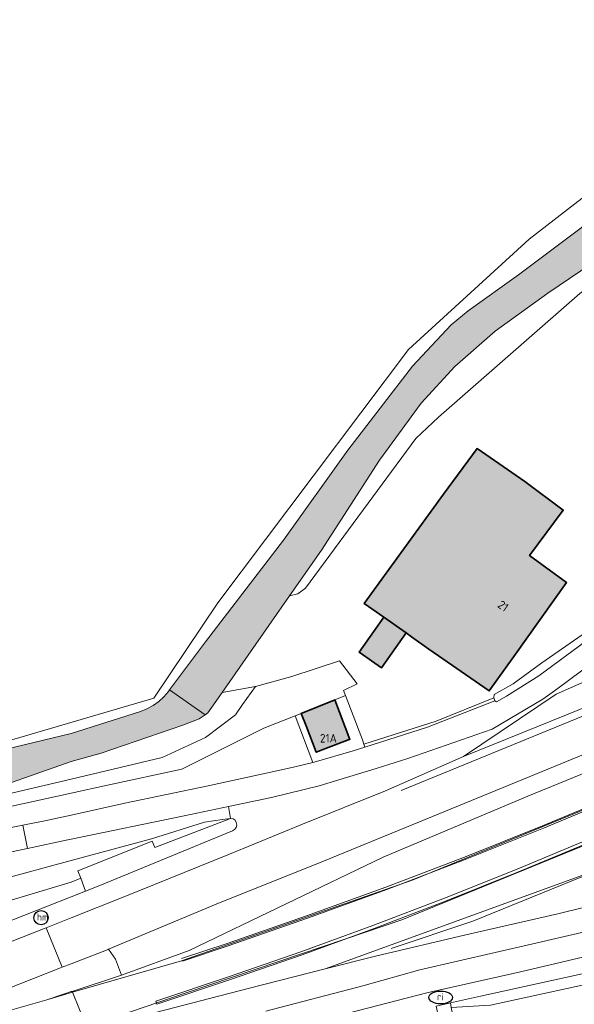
# Model space of a CAD drawing. Header units: metres. Extents: x 46249 to 49371, y 390656 to 391846.
# Tile 33 of 44: x 48995 to 49053, y 391620 to 391724. Entities that reach past the tile are written whole.
import ezdxf
from ezdxf.enums import TextEntityAlignment as Align

# ---------------------------------------------------------------- set-up
doc = ezdxf.new("R2010")
doc.units = ezdxf.units.M
for name, color, linetype, lineweight in [('B-WE-GR-BEPLANTING_CULTUUR_BOSPLANTSOEN-G', 90, 'GR-PLANTSOEN-SO', 18), ('B-WE-GR-GRAS-G', 60, 'Continuous', 13), ('B-WE-GR-GRAS_KRUIDENRIJK-G', 80, 'Continuous', 18), ('B-WE-IE-MEUBILAIR-S', 7, 'Continuous', 25), ('B-WE-OG-BEBOUWING-G', 7, 'Continuous', 35), ('B-WE-OG-BEBOUWING_HUISNUMMER-T18', 10, 'Continuous', 18), ('B-WE-OG-TERREIN_ERF-G', 7, 'Continuous', 18), ('B-WE-OG-WATER_SLOOT-G', 120, 'Continuous', 18), ('B-WE-VH-GESLOTENVERHARDING_ASFALT-G', 10, 'Continuous', 18), ('B-WE-VH-GESLOTENVERHARDING_BETON-G', 10, 'Continuous', 18), ('B-WE-VH-OPENVERHARDING_BETONELEMENT-G', 90, 'Continuous', 18), ('B-WE-VH-OPENVERHARDING_BETONSTRAATSTEEN-G', 90, 'Continuous', 18), ('B-WE-VH-OPENVERHARDING_STRAATBAKSTEEN-G', 90, 'Continuous', 18), ('B-WE-VH-OPENVERHARDING_TEGEL-G', 90, 'Continuous', 18), ('B-WE-VW-MARKERING-G', 7, 'Continuous', 18)]:
    doc.layers.add(name, color=color, linetype=linetype, lineweight=lineweight)
doc.layers.add('B-WE-OG-BEBOUWING-V', color=7, linetype='Continuous', lineweight=18, true_color=0xd46868)
doc.layers.add('B-WE-OG-WATER_SLOOT-V', color=7, linetype='Continuous', lineweight=18, true_color=0x99cae9)
doc.styles.add('NLCS-ISO', font='NLCS-ISO.ttf')
doc.styles.add('NLCS-ISO-ANNOTATIEF-T18', font='NLCS-ISO.ttf', dxfattribs={"height": 1.8})
doc.linetypes.add('GR-PLANTSOEN-SO', pattern='A,0,[179,NLCS.SHX,S=1.5,R=0,X=0,Y=0],-4', length=4)

# ---------------------------------------------------------------- blocks, each defined once
blk = doc.blocks.new('SIE-MEUBILAIR_PAAL_HECTOMETER-SO')
blk.add_circle((0, 0), 0.75)
at = {"style": 'NLCS-ISO'}
blk.add_text('hm', height=0.75, dxfattribs=at).set_placement((0.16, 0.07), align=Align.MIDDLE_CENTER)
blk = doc.blocks.new('SIE-MEUBILAIR_PUT_RIOOLPUT-SO')
blk.add_ellipse((0, 0), major_axis=(1.25, 0), ratio=0.54)
at = {"style": 'NLCS-ISO'}
blk.add_text('ri', height=0.75, dxfattribs=at).set_placement((-0.04, 0.07), align=Align.MIDDLE_CENTER)

msp = doc.modelspace()

# ---------------------------------------------------------------- hatches: boundary and pattern name
at = {"layer": 'B-WE-OG-BEBOUWING-V'}
for points in [[(49032.967, 391660.621), (49035.304, 391658.965), (49035.89, 391658.55), (49037.725, 391657.272), (49044.06, 391652.86), (49046.67, 391656.5), (49052.24, 391664.28), (49048.338, 391667.143), (49051.891, 391671.927), (49047.832, 391674.941), (49042.8, 391678.411), (49039.257, 391673.598), (49030.897, 391662.088)], [(49032.967, 391660.621), (49030.368, 391656.955), (49032.706, 391655.298), (49035.304, 391658.965)], [(49027.79, 391651.9), (49027.712, 391651.869), (49024.26, 391650.49), (49024.765, 391649.17), (49025.83, 391646.39), (49026.91, 391646.804), (49029.294, 391647.717), (49029.38, 391647.75)]]:
    msp.add_hatch(color=256, dxfattribs=at).paths.add_polyline_path(points)
at = {"layer": 'B-WE-OG-WATER_SLOOT-V'}
for points in [[(49010.369, 391652.96), (49014.117, 391650.345), (49014.4, 391650.55), (49015.9, 391652.7), (49023.022, 391662.874), (49026.4, 391667.7), (49032.5, 391677.2), (49036.9, 391683.2), (49040.45, 391687.05), (49044.7, 391690.8), (49050.25, 391694.8), (49058.3, 391700.25), (49065.556, 391706.388), (49065.708, 391706.566), (49065.8, 391706.7), (49067.904, 391708.442), (49067.746, 391709.499), (49067.722, 391709.622), (49066.4, 391711.43), (49065.505, 391711.852), (49063.255, 391711.951), (49060.924, 391711.678), (49060.405, 391706.694), (49047.164, 391696.721), (49041.85, 391692.95), (49040.05, 391691.45), (49036, 391687.1), (49029.15, 391678.25), (49022.4, 391668.75), (49014.15, 391658.05)], [(49014.117, 391650.345), (49010.369, 391652.96), (49010.25, 391652.8), (49009.774, 391652.239), (49009.232, 391651.742), (49008.633, 391651.315), (49007.986, 391650.966), (49007.3, 391650.7), (49000, 391648.35), (48986.123, 391645.018), (48975.568, 391642.964), (48967.693, 391641.143), (48966.924, 391642.673), (48963.974, 391634.736), (48974.879, 391637.769), (48989.371, 391641.687), (49000, 391645.4), (49003.15, 391646.3), (49011.75, 391649.25), (49011.752, 391649.251), (49013.5, 391649.9)]]:
    msp.add_hatch(color=256, dxfattribs=at).paths.add_polyline_path(points)

# ---------------------------------------------------------------- linework, layer by layer
at = {"layer": 'B-WE-GR-BEPLANTING_CULTUUR_BOSPLANTSOEN-G', "ltscale": 0.2, "flags": 128}
msp.add_lwpolyline([(49040.311, 391618.32), (49040.361, 391618.344), (49040.754, 391617.767), (49041.898, 391617.864), (49054.093, 391618.897), (49063.14, 391619.367), (49065.642, 391618.86), (49069.499, 391617.665), (49071.062, 391617.712), (49076.969, 391620.649), (49079.606, 391621.455), (49082.047, 391621.549), (49084.341, 391621.123), (49086.734, 391620.176), (49087.28, 391619.217), (49087.631, 391618.171), (49087.773, 391617.077), (49087.701, 391615.976), (49087.418, 391614.91), (49088.898, 391614.594), (49089.461, 391616.584), (49089.407, 391617.889), (49088.667, 391620.354), (49087.586, 391622.006), (49085.772, 391623.555), (49084.157, 391624.278), (49082.773, 391624.544), (49081.174, 391624.55), (49078.599, 391624.053), (49068.578, 391621.234), (49064.908, 391622.552), (49061.243, 391623.385), (49061.141, 391623.408), (49044.196, 391619.724), (49040.078, 391619.47), (49040.311, 391618.32)], close=True, dxfattribs=at)
at = {"layer": 'B-WE-GR-GRAS-G', "ltscale": 0.2, "flags": 128}
msp.add_lwpolyline([(48989.279, 391646.402), (49008.726, 391652.091), (49015.473, 391662.145), (49035.581, 391688.868), (49048.281, 391700.509), (49059.791, 391709.373), (49059.578, 391720.817), (49059.311, 391735.187), (49059.129, 391738.943), (49058.55, 391750), (49058.2, 391759), (49058.176, 391759.612), (49058.225, 391759.805), (49058.437, 391766.662), (49046.297, 391769.433), (49046.032, 391777.635), (49057.806, 391778.032), (49058.07, 391778.044), (49057.3, 391793.9), (49056.75, 391811.55), (49056, 391831.95), (49055.386, 391845.854)], dxfattribs=at)
at = {"layer": 'B-WE-GR-GRAS_KRUIDENRIJK-G', "ltscale": 0.2, "flags": 128}
for points in [[(49059.791, 391709.373), (49048.281, 391700.509), (49035.581, 391688.868), (49015.473, 391662.145), (49008.726, 391652.091), (48989.279, 391646.402)], [(48986.123, 391645.018), (49000, 391648.35), (49007.3, 391650.7), (49007.986, 391650.966), (49008.633, 391651.315), (49009.232, 391651.742), (49009.774, 391652.239), (49010.25, 391652.8), (49010.369, 391652.96), (49014.15, 391658.05), (49022.4, 391668.75), (49029.15, 391678.25), (49036, 391687.1), (49040.05, 391691.45), (49041.85, 391692.95), (49047.164, 391696.721), (49060.405, 391706.694)], [(49055.044, 391655.901), (49051.197, 391653.048), (49049.72, 391651.97), (49044.376, 391648.818), (49035.487, 391645.735), (49032.171, 391644.668), (49028.223, 391643.479), (49026.152, 391642.852), (49021.113, 391641.616), (49016.577, 391640.673), (49016.811, 391639.399), (49017.06, 391639.372), (49017.272, 391639.21), (49017.407, 391638.98), (49017.446, 391638.717), (49017.382, 391638.458), (49017.226, 391638.241), (49017, 391638.1), (49003, 391632.35), (49001.485, 391631.744), (49000, 391631.15), (48991.311, 391627.719)], [(48987.226, 391623.897), (48997.234, 391627.835), (48997.249, 391627.841), (48997.346, 391627.88), (49000, 391628.937), (49005.658, 391631.191), (49016.704, 391635.627), (49024.375, 391638.813), (49033.137, 391642.324), (49041.363, 391645.925), (49041.363, 391645.925), (49051.132, 391652.513), (49055.372, 391654.369)], [(48992.003, 391641.674), (49000, 391643.563), (49009.576, 391645.825), (49014.169, 391647.948), (49017.309, 391650.347), (49018.074, 391651.419), (49019.429, 391653.32), (49015.9, 391652.7), (49014.4, 391650.55), (49014.117, 391650.345), (49013.5, 391649.9), (49011.752, 391649.251), (49011.75, 391649.25), (49003.15, 391646.3), (49000, 391645.4), (48989.371, 391641.687)], [(48992.003, 391641.674), (49000, 391643.563), (49009.576, 391645.825), (49014.169, 391647.948), (49017.309, 391650.347), (49018.074, 391651.419), (49019.429, 391653.32), (49015.9, 391652.7), (49014.4, 391650.55), (49014.117, 391650.345), (49013.5, 391649.9), (49011.752, 391649.251), (49011.75, 391649.25), (49003.15, 391646.3), (49000, 391645.4), (48989.371, 391641.687)], [(48990.771, 391637.88), (48994.892, 391638.695), (48997.219, 391639.155), (49000, 391639.768), (49005.639, 391641.012), (49014.427, 391642.85), (49021.691, 391644.414), (49023.442, 391644.824), (49025.475, 391645.311), (49023.624, 391650.239), (49020.325, 391648.935), (49011.645, 391644.588), (49003.81, 391642.915), (49000, 391642.079), (48988.265, 391639.505)], [(48990.771, 391637.88), (48994.892, 391638.695), (48994.892, 391638.695), (48997.219, 391639.155), (49000, 391639.768), (49005.639, 391641.012), (49014.427, 391642.85), (49021.691, 391644.414), (49023.442, 391644.824), (49025.475, 391645.311), (49023.624, 391650.239), (49020.325, 391648.935), (49011.645, 391644.588), (49003.81, 391642.915), (49000, 391642.079), (48988.265, 391639.505)], [(48992.179, 391632.871), (49000, 391634.976), (49008.45, 391637.25), (49014.05, 391639), (49015.95, 391639.3), (49016.8, 391639.4), (49016.811, 391639.399), (49016.577, 391640.673), (49011.904, 391639.702), (49000, 391637.221), (48999.629, 391637.144), (48995.376, 391636.249), (48991.977, 391635.533)], [(48992.179, 391632.871), (49000, 391634.976), (49008.45, 391637.25), (49014.05, 391639), (49015.95, 391639.3), (49016.8, 391639.4), (49016.8, 391639.4), (49016.811, 391639.399), (49016.577, 391640.673), (49011.904, 391639.702), (49000, 391637.221), (48999.629, 391637.144), (48995.376, 391636.249), (48991.977, 391635.533)], [(48989.625, 391629.607), (49000, 391632.7), (49001, 391633.1), (49000.7, 391633.9), (49008.55, 391637), (49008.8, 391636.35), (49016.8, 391639.4), (49015.95, 391639.3), (49014.05, 391639), (49008.45, 391637.25), (49000, 391634.976), (48992.179, 391632.871)], [(48989.625, 391629.607), (49000, 391632.7), (49000, 391632.7), (49001, 391633.1), (49000.7, 391633.9), (49008.55, 391637), (49008.8, 391636.35), (49016.8, 391639.4), (49015.95, 391639.3), (49014.05, 391639), (49008.45, 391637.25), (49000, 391634.976), (48992.179, 391632.871)], [(48991.311, 391627.719), (49000, 391631.15), (49001.485, 391631.744), (49001, 391633.1), (49000, 391632.7), (48989.625, 391629.607)], [(49020.529, 391619.084), (49030.752, 391621.758), (49036.769, 391623.448), (49048.675, 391626.173), (49061.589, 391629.178), (49065.698, 391629.7), (49065.332, 391630.397), (49064.789, 391631.948), (49065.117, 391632.506), (49064.984, 391632.721), (49051.298, 391629.344), (49041.624, 391627.148), (49032.081, 391624.888), (49026.79, 391623.547), (49018.649, 391621.483), (49006.974, 391618.44)]]:
    msp.add_lwpolyline(points, dxfattribs=at)
for points in [[(49023.022, 391662.874), (49023.904, 391663.105), (49024.709, 391663.697), (49036.35, 391679.488), (49038.72, 391681.708), (49053.65, 391694.75), (49061.7, 391700.8), (49065.556, 391706.388), (49058.3, 391700.25), (49050.25, 391694.8), (49044.7, 391690.8), (49040.45, 391687.05), (49036.9, 391683.2), (49032.5, 391677.2), (49026.4, 391667.7), (49023.022, 391662.874)], [(49027.712, 391651.869), (49027.79, 391651.9), (49028.904, 391652.369), (49028.7, 391652.9), (49030.143, 391653.602), (49028.286, 391656.029), (49023.255, 391654.362), (49019.429, 391653.32), (49018.074, 391651.419), (49017.309, 391650.347), (49014.169, 391647.948), (49009.576, 391645.825), (49000, 391643.563), (48992.003, 391641.674), (48971.899, 391636.205), (48988.265, 391639.505), (49000, 391642.079), (49003.81, 391642.915), (49011.645, 391644.588), (49020.325, 391648.935), (49023.624, 391650.239), (49024.26, 391650.49), (49027.712, 391651.869)], [(49066.749, 391649.151), (49066.014, 391651.073), (49050.272, 391644.615), (49038.106, 391639.599), (49026.617, 391634.91), (49015.266, 391630.358), (49003.943, 391625.619), (49004.68, 391624.58), (49005.288, 391622.884), (49012.421, 391625.468), (49032.888, 391635.325), (49048.15, 391641.754), (49066.657, 391649.331), (49066.749, 391649.151)], [(49017, 391638.1), (49017.226, 391638.241), (49017.382, 391638.458), (49017.446, 391638.717), (49017.407, 391638.98), (49017.272, 391639.21), (49017.06, 391639.372), (49016.811, 391639.399), (49016.8, 391639.4), (49008.8, 391636.35), (49008.55, 391637), (49000.7, 391633.9), (49001, 391633.1), (49001.485, 391631.744), (49003, 391632.35), (49017, 391638.1)], [(49091.28, 391633.951), (49089.917, 391634.545), (49088.197, 391634.063), (49084.714, 391632.615), (49077.311, 391629.667), (49073.883, 391628.311), (49070.23, 391627.062), (49065.887, 391625.789), (49056.747, 391623.666), (49043.159, 391620.674), (49039.98, 391619.951), (49040.078, 391619.47), (49044.196, 391619.724), (49061.141, 391623.408), (49061.243, 391623.385), (49070.428, 391625.726), (49078.999, 391629.081), (49086.258, 391631.977), (49090.576, 391633.211), (49091.626, 391633.511), (49091.28, 391633.951)]]:
    msp.add_lwpolyline(points, close=True, dxfattribs=at)
at = {"layer": 'B-WE-OG-BEBOUWING-G', "ltscale": 0.2, "flags": 128}
for points in [[(49032.967, 391660.621), (49035.304, 391658.965), (49035.89, 391658.55), (49037.725, 391657.272), (49044.06, 391652.86), (49046.67, 391656.5), (49052.24, 391664.28), (49048.338, 391667.143), (49051.891, 391671.927), (49047.832, 391674.941), (49042.8, 391678.411), (49039.257, 391673.598), (49030.897, 391662.088), (49032.967, 391660.621)], [(49032.967, 391660.621), (49030.368, 391656.955), (49032.706, 391655.298), (49035.304, 391658.965), (49032.967, 391660.621)], [(49027.79, 391651.9), (49027.712, 391651.869), (49024.26, 391650.49), (49024.765, 391649.17), (49025.83, 391646.39), (49026.91, 391646.804), (49029.294, 391647.717), (49029.38, 391647.75), (49027.79, 391651.9)]]:
    msp.add_lwpolyline(points, close=True, dxfattribs=at)
at = {"layer": 'B-WE-OG-TERREIN_ERF-G', "ltscale": 0.2, "flags": 128}
msp.add_lwpolyline([(49053.65, 391694.75), (49038.72, 391681.708), (49036.35, 391679.488), (49024.709, 391663.697), (49023.904, 391663.105), (49023.022, 391662.874), (49023.022, 391662.874), (49015.9, 391652.7), (49019.429, 391653.32), (49023.255, 391654.362), (49028.286, 391656.029), (49030.143, 391653.602), (49028.7, 391652.9), (49028.904, 391652.369), (49030.7, 391647.7), (49030.865, 391647.258), (49032.39, 391647.72), (49038.466, 391649.681), (49044.561, 391652.121), (49044.589, 391652.463), (49046.589, 391653.601), (49049.638, 391655.804), (49054.683, 391659.344)], dxfattribs=at)
msp.add_lwpolyline([(49032.967, 391660.621), (49030.897, 391662.088), (49039.257, 391673.598), (49042.8, 391678.411), (49047.832, 391674.941), (49051.891, 391671.927), (49048.338, 391667.143), (49052.24, 391664.28), (49046.67, 391656.5), (49044.06, 391652.86), (49037.725, 391657.272), (49035.89, 391658.55), (49035.304, 391658.965), (49032.706, 391655.298), (49030.368, 391656.955), (49032.967, 391660.621)], close=True, dxfattribs=at)
at = {"layer": 'B-WE-OG-WATER_SLOOT-G', "ltscale": 0.2, "flags": 128}
msp.add_lwpolyline([(49060.405, 391706.694), (49047.164, 391696.721), (49041.85, 391692.95), (49040.05, 391691.45), (49036, 391687.1), (49029.15, 391678.25), (49022.4, 391668.75), (49014.15, 391658.05), (49010.369, 391652.96), (49010.369, 391652.96), (49014.117, 391650.345), (49014.4, 391650.55), (49015.9, 391652.7), (49023.022, 391662.874), (49026.4, 391667.7), (49032.5, 391677.2), (49036.9, 391683.2), (49040.45, 391687.05), (49044.7, 391690.8), (49050.25, 391694.8), (49058.3, 391700.25)], dxfattribs=at)
msp.add_lwpolyline([(49014.117, 391650.345), (49010.369, 391652.96), (49010.25, 391652.8), (49009.774, 391652.239), (49009.232, 391651.742), (49008.633, 391651.315), (49007.986, 391650.966), (49007.3, 391650.7), (49000, 391648.35), (48986.123, 391645.018), (48975.568, 391642.964), (48967.693, 391641.143), (48966.924, 391642.673), (48963.974, 391634.736), (48974.879, 391637.769), (48989.371, 391641.687), (49000, 391645.4), (49003.15, 391646.3), (49011.75, 391649.25), (49011.752, 391649.251), (49013.5, 391649.9), (49014.117, 391650.345)], close=True, dxfattribs=at)
at = {"layer": 'B-WE-VH-GESLOTENVERHARDING_ASFALT-G', "ltscale": 0.2, "flags": 128}
for points in [[(49082.009, 391666.182), (49081.292, 391665.488), (49079.871, 391664.491), (49077.387, 391663.397), (49076.896, 391663.198), (49066.599, 391659.035), (49055.372, 391654.369), (49051.132, 391652.513), (49041.363, 391645.925), (49080.026, 391661.576), (49082.009, 391666.182)], [(49098.982, 391658.974), (49097.89, 391661.648), (49084.969, 391656.296), (49084.573, 391656.404), (49083.676, 391656.034), (49081.082, 391655.033), (49080.275, 391654.71), (49079.181, 391654.279), (49066.749, 391649.151), (49066.657, 391649.331), (49048.15, 391641.754), (49032.888, 391635.325), (49012.421, 391625.468), (49005.288, 391622.884), (49000.086, 391621.175), (49000.125, 391621.079), (49011.633, 391624.397), (49036.072, 391632.931), (49078.24, 391650.276), (49098.982, 391658.974)], [(49100.288, 391655.78), (49098.982, 391658.974), (49078.24, 391650.276), (49036.072, 391632.931), (49011.633, 391624.397), (49000.125, 391621.079), (49001.609, 391617.446), (49012.216, 391621.066), (49028.952, 391626.728), (49034.864, 391628.726), (49077.142, 391645.983), (49100.288, 391655.78)], [(49085.727, 391644.128), (49085.528, 391643.543), (49084.934, 391643.288), (49083.812, 391642.872), (49071.149, 391637.66), (49065.703, 391635.922), (49065.247, 391636.082), (49065.065, 391636.431), (49065.042, 391636.819), (49065.231, 391637.239), (49065.534, 391637.644), (49026.79, 391623.547), (49032.081, 391624.888), (49041.624, 391627.148), (49051.298, 391629.344), (49064.984, 391632.721), (49065.117, 391632.506), (49068.09, 391633.467), (49073.219, 391635.379), (49077.496, 391637.1), (49086.062, 391640.557), (49086.59, 391640.705), (49087.029, 391640.442), (49085.727, 391644.128)], [(48987.554, 391617.479), (48964.516, 391610.977), (48952.383, 391607.633), (48940.191, 391604.165), (48911.755, 391596.995), (48903.454, 391594.932), (48904.346, 391591.343), (48909.779, 391592.691), (48921.183, 391595.624), (48929.796, 391597.807), (48937.765, 391599.733), (48949.711, 391602.699), (48966.071, 391606.874), (48977.577, 391609.991), (48990.188, 391613.548), (49001.609, 391617.446), (49000.125, 391621.079), (48997.411, 391620.296), (48987.554, 391617.479)], [(48997.411, 391620.296), (49000.125, 391621.079), (49000.086, 391621.175), (49000, 391621.147), (48999.183, 391620.878), (48997.411, 391620.296)]]:
    msp.add_lwpolyline(points, close=True, dxfattribs=at)
for points in [[(49080.026, 391661.576), (49041.363, 391645.925), (49033.137, 391642.324), (49024.375, 391638.813), (49016.704, 391635.627), (49005.658, 391631.191), (49000, 391628.937), (48997.346, 391627.88), (48999.048, 391623.714), (49000, 391624.084), (49003.908, 391625.605), (49003.943, 391625.619), (49015.266, 391630.358), (49026.617, 391634.91), (49038.106, 391639.599), (49050.272, 391644.615), (49066.014, 391651.073)], [(49053.592, 391657.622), (49049.295, 391654.45), (49045.911, 391652.319), (49044.856, 391651.719), (49044.684, 391651.818), (49037.569, 391649.034), (49030.976, 391646.942), (49029.746, 391646.552), (49025.624, 391645.347), (49025.475, 391645.311), (49023.442, 391644.824), (49021.691, 391644.414), (49014.427, 391642.85), (49005.639, 391641.012), (49000, 391639.768), (48997.219, 391639.155), (48994.892, 391638.695), (48995.376, 391636.249), (48999.629, 391637.144), (49000, 391637.221), (49011.904, 391639.702), (49016.577, 391640.673), (49021.113, 391641.616), (49026.152, 391642.852), (49028.223, 391643.479), (49032.171, 391644.668), (49035.487, 391645.735), (49044.376, 391648.818), (49049.72, 391651.97), (49051.197, 391653.048), (49055.044, 391655.901)], [(49077.142, 391645.983), (49034.864, 391628.726), (49028.952, 391626.728), (49012.216, 391621.066), (49001.609, 391617.446)], [(48991.977, 391635.533), (48995.376, 391636.249), (48994.892, 391638.695), (48990.771, 391637.88)], [(49006.974, 391618.44), (49018.649, 391621.483), (49026.79, 391623.547), (49065.534, 391637.644)], [(49061.589, 391629.178), (49048.675, 391626.173), (49036.769, 391623.448), (49030.752, 391621.758), (49020.529, 391619.084)], [(48993.167, 391621.424), (48998.881, 391623.649), (48999.048, 391623.714), (48997.346, 391627.88), (48997.249, 391627.841), (48997.234, 391627.835), (48987.226, 391623.897)], [(49029.212, 391618.874), (49037.491, 391621.032), (49047.378, 391623.248), (49056.011, 391625.262)]]:
    msp.add_lwpolyline(points, dxfattribs=at)
at = {"layer": 'B-WE-VH-GESLOTENVERHARDING_BETON-G', "ltscale": 0.2, "flags": 128}
msp.add_lwpolyline([(49005.288, 391622.884), (49004.68, 391624.58), (49003.943, 391625.619), (49003.908, 391625.605), (49000, 391624.084), (48999.048, 391623.714), (48998.881, 391623.649), (48993.167, 391621.424), (48987.196, 391619.071), (48986.958, 391618.911), (48986.758, 391618.616), (48986.639, 391618.265), (48986.694, 391617.93), (48986.932, 391617.662), (48987.284, 391617.542), (48987.554, 391617.479), (48997.411, 391620.296), (48999.183, 391620.878), (49000, 391621.147), (49000.086, 391621.175), (49005.288, 391622.884)], close=True, dxfattribs=at)
at = {"layer": 'B-WE-VH-OPENVERHARDING_BETONELEMENT-G', "ltscale": 0.2, "flags": 128}
for points in [[(49044.684, 391651.818), (49044.561, 391652.121), (49038.466, 391649.681), (49032.39, 391647.72), (49030.865, 391647.258), (49030.976, 391646.942), (49037.569, 391649.034), (49044.684, 391651.818)], [(49040.078, 391619.47), (49039.98, 391619.951), (49038.497, 391619.597), (49038.85, 391617.982), (49038.926, 391617.635), (49040.386, 391617.953), (49040.311, 391618.32), (49040.078, 391619.47)]]:
    msp.add_lwpolyline(points, close=True, dxfattribs=at)
at = {"layer": 'B-WE-VH-OPENVERHARDING_BETONSTRAATSTEEN-G', "ltscale": 0.2, "flags": 128}
msp.add_lwpolyline([(49057.52, 391660.142), (49059.294, 391661.146), (49059.242, 391661.444), (49059.025, 391661.89), (49057.668, 391661.15), (49054.683, 391659.344), (49049.638, 391655.804), (49046.589, 391653.601), (49044.589, 391652.463), (49044.561, 391652.121), (49044.684, 391651.818), (49044.856, 391651.719), (49045.911, 391652.319), (49049.295, 391654.45), (49053.592, 391657.622), (49054.533, 391658.361), (49055.621, 391659.001), (49057.52, 391660.142)], close=True, dxfattribs=at)
at = {"layer": 'B-WE-VH-OPENVERHARDING_STRAATBAKSTEEN-G', "ltscale": 0.2, "flags": 128}
msp.add_lwpolyline([(49028.904, 391652.369), (49027.79, 391651.9), (49029.38, 391647.75), (49029.294, 391647.717), (49026.91, 391646.804), (49025.83, 391646.39), (49024.765, 391649.17), (49024.26, 391650.49), (49023.624, 391650.239), (49025.475, 391645.311), (49025.624, 391645.347), (49029.746, 391646.552), (49030.976, 391646.942), (49030.865, 391647.258), (49030.7, 391647.7), (49028.904, 391652.369)], close=True, dxfattribs=at)
at = {"layer": 'B-WE-VH-OPENVERHARDING_TEGEL-G', "ltscale": 0.2, "flags": 128}
for points in [[(49056.011, 391625.262), (49047.378, 391623.248), (49037.491, 391621.032), (49029.212, 391618.874)], [(49038.497, 391619.597), (49039.98, 391619.951), (49043.159, 391620.674), (49056.747, 391623.666)]]:
    msp.add_lwpolyline(points, dxfattribs=at)
at = {"layer": 'B-WE-VW-MARKERING-G', "ltscale": 0.2, "flags": 128}
for points in [[(49075.379, 391658.971), (49034.808, 391642.359)], [(49016.442, 391626.223), (49024.825, 391629.134), (49033.164, 391632.171), (49041.456, 391635.334), (49049.699, 391638.622), (49057.891, 391642.034)], [(49016.536, 391625.964), (49024.922, 391628.877), (49033.263, 391631.916), (49041.557, 391635.08), (49049.803, 391638.368), (49057.998, 391641.781)], [(49008.932, 391620.143), (49016.597, 391622.694), (49024.224, 391625.357), (49031.812, 391628.13), (49039.358, 391631.014), (49046.862, 391634.007), (49054.321, 391637.109)], [(49009.036, 391619.822), (49016.705, 391622.375), (49024.337, 391625.039), (49031.928, 391627.814), (49039.479, 391630.699), (49046.987, 391633.694), (49054.45, 391636.798)], [(49033.739, 391625.699), (49042.355, 391628.584), (49053.862, 391633.25), (49065.544, 391635.967)], [(49011.636, 391624.653), (49016.442, 391626.223)], [(49011.737, 391624.355), (49016.536, 391625.964)], [(49009.036, 391619.822), (49008.932, 391620.143)]]:
    msp.add_lwpolyline(points, dxfattribs=at)

# ---------------------------------------------------------------- block references
at = {"layer": 'B-WE-IE-MEUBILAIR-S'}
for name, p in [('SIE-MEUBILAIR_PAAL_HECTOMETER-SO', (48996.82, 391628.944)), ('SIE-MEUBILAIR_PUT_RIOOLPUT-SO', (49038.954, 391620.533))]:
    msp.add_blockref(name, p, dxfattribs=at)

# ---------------------------------------------------------------- texts
at = {"layer": 'B-WE-OG-BEBOUWING_HUISNUMMER-T18', "style": 'NLCS-ISO-ANNOTATIEF-T18'}
msp.add_text('21', height=0.9, rotation=324.4, dxfattribs=at).set_placement((49045.553, 391661.811), align=Align.MIDDLE_CENTER)
msp.add_text('21A', height=0.9, dxfattribs=at).set_placement((49027.121, 391647.863), align=Align.MIDDLE_CENTER)

doc.saveas('drawing.dxf')
